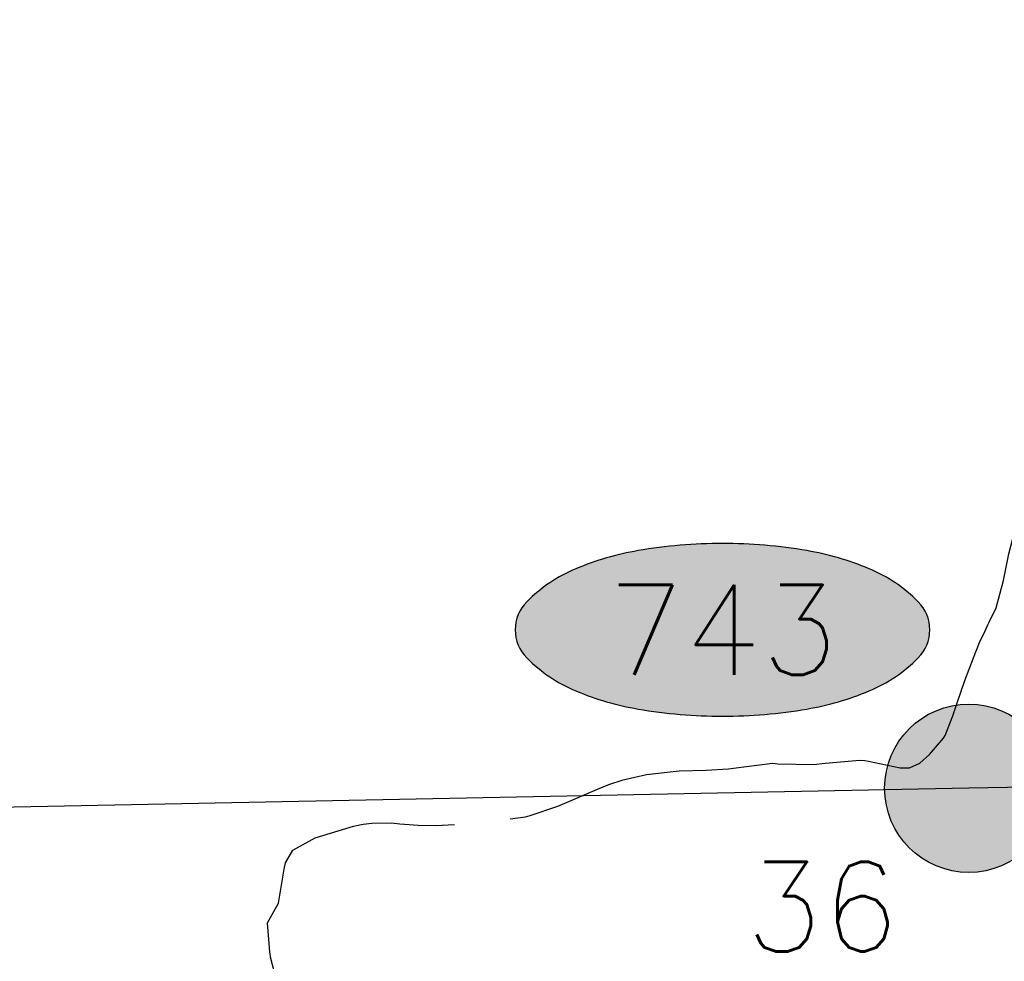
# Model space of a CAD drawing. Header units: feet. Extents: x 30669 to 99318, y 4696 to 26220.
# Tile 97 of 128: x 87641 to 88168, y 9501 to 10004. Entities that reach past the tile are written whole.
import ezdxf
from ezdxf.enums import TextEntityAlignment as Align

# ---------------------------------------------------------------- set-up
doc = ezdxf.new("R2010")
doc.units = ezdxf.units.FT
doc.header["$LTSCALE"] = 600
doc.header["$MEASUREMENT"] = 0
doc.linetypes.add('AERO7', pattern=[0.8500000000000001, 0.8, -0.05])
doc.layers.get('0').update_dxf_attribs({"linetype": 'CONTINUOUS'})
for name, color, linetype in [('ELRGOV', 1, 'CONTINUOUS'), ('ELTL', 251, 'CONTINUOUS'), ('EMASK', 155, 'CONTINUOUS'), ('ESRGOV', 2, 'CONTINUOUS'), ('ETRGOV', 2, 'CONTINUOUS')]:
    doc.layers.add(name, color=color, linetype=linetype)
doc.styles.add('L80', font='simplex', dxfattribs={"height": 48})

# ---------------------------------------------------------------- blocks, each defined once
blk = doc.blocks.new('Ovalid')
at = {"layer": 'EMASK'}
h = blk.add_hatch(color=256, dxfattribs=at)
edge = h.paths.add_edge_path()
edge.add_arc((0.1493179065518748, 0), 0.0354820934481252, 0, 44.83083950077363)
edge.add_arc((0.0787616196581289, -0.0701408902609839), 0.1349704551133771, 44.83083950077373, 67.38013505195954)
edge.add_arc((0.0313269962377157, -0.1839839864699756), 0.2583004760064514, 67.38013505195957, 80.20784530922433)
edge.add_arc((-1e-16, -0.3654961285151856), 0.4424961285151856, 80.2078453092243, 89.99999999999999)
edge.add_arc((-1e-16, -0.365496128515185), 0.4424961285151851, 89.99999999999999, 99.79215469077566)
edge.add_arc((-0.0313269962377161, -0.1839839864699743), 0.25830047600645, 99.79215469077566, 112.6198649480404)
edge.add_arc((-0.0787616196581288, -0.0701408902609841), 0.1349704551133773, 112.6198649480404, 135.1691604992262)
edge.add_arc((-0.1493179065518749, 0), 0.0354820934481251, 135.1691604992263, 180.0000000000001)
edge.add_arc((-0.1493179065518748, 0), 0.0354820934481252, 180, 224.8308395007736)
edge.add_arc((-0.0787616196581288, 0.0701408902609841), 0.1349704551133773, 224.8308395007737, 247.3801350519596)
edge.add_arc((-0.0313269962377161, 0.1839839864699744), 0.2583004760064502, 247.3801350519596, 260.2078453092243)
edge.add_arc((1e-16, 0.3654961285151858), 0.4424961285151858, 260.2078453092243, 270)
edge.add_arc((1e-16, 0.3654961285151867), 0.4424961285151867, 270, 279.7921546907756)
edge.add_arc((0.0313269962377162, 0.1839839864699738), 0.2583004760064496, 279.7921546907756, 292.6198649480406)
edge.add_arc((0.0787616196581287, 0.0701408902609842), 0.1349704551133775, 292.6198649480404, 315.1691604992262)
edge.add_arc((0.1493179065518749, -1e-16), 0.0354820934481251, 315.1691604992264, 360.0000000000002)
blk.add_lwpolyline([(0.1848, 0, 0.1981451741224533), (0.1744815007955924, 0.0250154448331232, 0.0987085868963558), (0.130673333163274, 0.0544472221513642, 0.0560299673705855), (0.0752573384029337, 0.070553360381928, 0.0427523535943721), (0, 0.077, 0.0427523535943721), (-0.0752573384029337, 0.070553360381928, 0.0560299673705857), (-0.1306733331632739, 0.0544472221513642, 0.0987085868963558), (-0.1744815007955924, 0.0250154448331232, 0.1981451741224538), (-0.1848, 0, 0.1981451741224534), (-0.1744815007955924, -0.0250154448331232, 0.0987085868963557), (-0.130673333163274, -0.0544472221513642, 0.0560299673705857), (-0.0752573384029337, -0.070553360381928, 0.0427523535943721), (0, -0.077, 0.042752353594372), (0.0752573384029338, -0.070553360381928, 0.0560299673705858), (0.1306733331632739, -0.0544472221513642, 0.0987085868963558), (0.1744815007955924, -0.0250154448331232, 0.1981451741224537)], format="xyb", close=True)
at = {"style": 'L80'}
blk.add_attdef('ID', text='', height=0.08, dxfattribs=at).set_placement((0, 0), align=Align.MIDDLE)
blk = doc.blocks.new('FND-GOVT PRI MON')
at = {"layer": 'EMASK', "linetype": 'ByBlock'}
h = blk.add_hatch(color=256, dxfattribs=at)
edge = h.paths.add_edge_path()
edge.add_ellipse((0, 0), major_axis=(0.0530330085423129, 0.0530330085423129), ratio=0.9999999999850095, start_angle=314.9999999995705, end_angle=674.9999999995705)
at = {"layer": 'ESRGOV', "linetype": 'ByBlock'}
h = blk.add_hatch(color=256, dxfattribs=at)
edge = h.paths.add_edge_path()
edge.add_ellipse((0, 0), major_axis=(0.05303300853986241, 0.05303300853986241), ratio=0.9999999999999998, start_angle=380.02503467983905, end_angle=429.974965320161, ccw=False)
edge.add_ellipse((0.1049999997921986, 0), major_axis=(-0.07071067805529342, 0.07071067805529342), ratio=0.9999999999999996, start_angle=2.166571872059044, end_angle=87.83342812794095)
edge.add_ellipse((0, 0), major_axis=(0.05303300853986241, 0.05303300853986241), ratio=0.9999999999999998, start_angle=200.025034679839, end_angle=249.974965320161, ccw=False)
edge.add_ellipse((-0.1049999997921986, 0), major_axis=(-0.07071067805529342, 0.07071067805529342), ratio=0.9999999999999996, start_angle=182.166571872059, end_angle=267.8334281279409)
h = blk.add_hatch(color=256, dxfattribs=at)
edge = h.paths.add_edge_path()
edge.add_ellipse((0, 0), major_axis=(-0.0530330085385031, 0.0530330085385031), ratio=1, start_angle=20.025034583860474, end_angle=69.97496541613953, ccw=False)
edge.add_ellipse((0, 0.1050000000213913), major_axis=(0.0707106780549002, 0.0707106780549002), ratio=1, start_angle=182.1665719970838, end_angle=267.8334280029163)
edge.add_ellipse((0, 0), major_axis=(-0.0530330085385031, 0.0530330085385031), ratio=1, start_angle=200.0250345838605, end_angle=249.97496541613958, ccw=False)
edge.add_ellipse((0, -0.1050000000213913), major_axis=(0.0707106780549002, 0.0707106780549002), ratio=1, start_angle=2.166571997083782, end_angle=87.83342800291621)
blk.add_circle((0, 0), 0.0749999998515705, dxfattribs=at)

msp = doc.modelspace()

# ---------------------------------------------------------------- linework, layer by layer
at = {"layer": 'ELRGOV'}
for p, q in [((90781.7524, 9644.52543), (88148.82556, 9593.13696)), ((88148.82556, 9593.13696), (85501.18936, 9540.75603))]:
    msp.add_line(p, q, dxfattribs=at)
at = {"layer": 'ELTL', "linetype": 'AERO7', "elevation": -54.68164916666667, "flags": 128}
msp.add_lwpolyline([(88124.19383699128, 10551.20275556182), (88124.19383699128, 10551.20275556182), (88127.64068465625, 10558.13066531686), (88129.69268874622, 10569.94611077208), (88129.5688104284, 10573.97001282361), (88128.77235999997, 10577.66203396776), (88126.12789316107, 10583.65646520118), (88125.20507032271, 10585.31796766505), (88124.42687559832, 10587.13005688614), (88124.10408146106, 10590.11627100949), (88123.38898366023, 10596.28090486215), (88120.98104779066, 10605.67646437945), (88118.65662242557, 10612.23521062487), (88115.86324945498, 10616.01490426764), (88110.32608102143, 10620.4677102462), (88099.29076453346, 10626.95236163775), (88094.72909330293, 10631.19843353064), (88084.97080768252, 10638.79503764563), (88071.55469184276, 10647.31538826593), (88066.87711949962, 10651.45083124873), (88066.00194769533, 10660.83138719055), (88066.41905984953, 10668.29209627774), (88072.35192533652, 10672.52356722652), (88074.68983410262, 10673.26315261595), (88085.71640003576, 10675.82870592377), (88094.6122430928, 10677.95747234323), (88099.05624675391, 10678.56564775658), (88105.71923690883, 10679.46472400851), (88112.88648054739, 10682.36913111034), (88116.04485115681, 10684.40506238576), (88118.16336064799, 10687.39789247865), (88120.73998414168, 10693.21877903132), (88120.78789159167, 10694.90971930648), (88120.71135030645, 10698.37672154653), (88120.55341930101, 10700.99873510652), (88119.19611884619, 10707.92812255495), (88118.66557206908, 10712.26540352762), (88119.71249665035, 10715.34817570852), (88121.22222537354, 10718.58795673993), (88123.9245962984, 10724.84453959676), (88124.84783859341, 10726.25124956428), (88130.81938177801, 10727.42842322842), (88132.49633487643, 10727.09802432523), (88138.48091935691, 10720.15046333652), (88145.6130675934, 10704.14615004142), (88147.41770883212, 10699.76567397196), (88149.91594003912, 10694.51319196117), (88151.45934016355, 10692.6706066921), (88160.20099065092, 10686.01824418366), (88167.53655032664, 10681.55907757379), (88173.53369928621, 10678.70380264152), (88183.59027916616, 10674.69990053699), (88192.30060784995, 10669.27418741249), (88193.87496164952, 10667.84897761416), (88199.02998263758, 10662.00694617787), (88199.81694689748, 10659.59780067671), (88201.32694109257, 10651.76908228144), (88201.68640816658, 10646.64078784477), (88203.71558846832, 10640.24015742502), (88206.07575771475, 10635.16208984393), (88207.14980609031, 10632.02368252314), (88209.14688757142, 10627.86366978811), (88211.87869695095, 10622.09414359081), (88215.35097678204, 10613.45512323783), (88217.26084339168, 10606.95035803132), (88219.30821319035, 10598.67307585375), (88222.24636372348, 10586.74505452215), (88222.41967225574, 10584.33664894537), (88222.74532817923, 10576.49387026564), (88223.17995460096, 10573.98244960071), (88224.1189865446, 10570.86756910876), (88226.53219828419, 10565.6002450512), (88231.8456301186, 10559.87626354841), (88233.96644736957, 10558.52771364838), (88236.66113093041, 10557.36138479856), (88246.01177612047, 10555.00367383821), (88248.27941796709, 10554.34720278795), (88258.41486004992, 10550.66319809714), (88260.00125082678, 10549.77967901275), (88264.95748043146, 10546.14536720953), (88266.91858706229, 10544.25542743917), (88269.23751615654, 10539.7573532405), (88271.6277747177, 10531.23759784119), (88272.01138087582, 10528.97782299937), (88272.46582285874, 10522.88340258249), (88271.74733382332, 10513.60850311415), (88270.43407556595, 10504.37410279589), (88267.01255827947, 10490.98870922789), (88264.00625923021, 10471.82640919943), (88260.66429641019, 10458.56403692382), (88259.22734573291, 10454.48237894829), (88257.17551956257, 10447.04774167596), (88256.20481472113, 10444.74094229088), (88251.81245866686, 10421.57676756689), (88252.40942652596, 10418.50092384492), (88257.29367321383, 10404.61374823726), (88259.131867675, 10401.49732751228), (88267.11387157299, 10388.90980340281), (88268.45874622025, 10387.47339877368), (88280.07533472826, 10376.57701571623), (88285.14461961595, 10371.40596159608), (88294.17104861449, 10364.78888059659), (88295.69899228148, 10363.87464829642), (88302.17304750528, 10360.47770701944), (88310.5044172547, 10355.94347638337), (88317.90177623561, 10351.83667780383), (88328.9846331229, 10346.89857320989), (88344.4112185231, 10339.89547779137), (88346.07496728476, 10338.59348790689), (88354.59452945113, 10332.05149530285), (88370.06182857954, 10319.12939282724), (88371.50759386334, 10317.73440260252), (88385.01359205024, 10299.55840706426), (88386.26650820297, 10297.31289695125), (88394.56874270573, 10281.0532731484), (88399.74000299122, 10273.59378921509), (88407.33115395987, 10263.7876524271), (88413.66864195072, 10257.07691958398), (88417.60077938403, 10254.2685648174), (88426.67816243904, 10247.40311816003), (88443.09636680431, 10233.86687903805), (88448.9937157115, 10228.96521425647), (88454.69332780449, 10224.10549935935), (88462.47846399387, 10217.53227552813), (88469.30736710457, 10213.78809436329), (88480.48635461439, 10207.66402651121), (88488.33701625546, 10200.44566944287), (88489.75699202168, 10198.37745085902), (88495.55505306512, 10190.42854858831), (88496.37168869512, 10188.98804493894), (88498.5986582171, 10185.46928358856), (88506.50228083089, 10173.51350722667), (88510.6239057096, 10167.00744332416), (88514.27652626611, 10161.95218119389), (88519.0657879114, 10155.8599361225), (88521.06602188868, 10153.81983702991), (88525.08116238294, 10151.2888037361), (88534.29537857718, 10145.93560965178), (88541.6992014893, 10141.99629812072), (88556.49228174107, 10134.83931141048), (88569.64678359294, 10128.38758934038), (88590.5825307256, 10120.10761617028), (88592.31690181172, 10119.69633865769), (88605.53556680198, 10116.08112901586), (88607.35034140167, 10115.10049310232), (88613.56827890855, 10111.71150832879), (88615.44754983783, 10109.97414735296), (88624.51914008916, 10097.86802577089), (88625.74609721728, 10096.5834716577), (88635.04124981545, 10085.26942285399), (88648.42366945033, 10073.05342134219), (88649.8951522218, 10072.01007086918), (88656.1602106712, 10067.09942046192), (88657.12745742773, 10065.02534545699), (88657.67282662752, 10063.20527536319), (88657.91641480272, 10061.0542454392), (88658.3713642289, 10051.84569027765), (88662.4266588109, 10023.26362651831), (88667.11417667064, 10004.65368086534), (88669.16402891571, 10001.78108187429), (88674.57199442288, 9998.20182897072), (88677.6113659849, 9997.354199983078), (88692.10565984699, 9994.270088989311), (88698.59220751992, 9994.643845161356), (88707.763964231, 9995.78388567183), (88720.37267311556, 9995.237694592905), (88721.90380054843, 9994.490883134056), (88728.92171967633, 9990.323921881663), (88736.86841920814, 9985.988661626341), (88747.21227017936, 9980.595919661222), (88756.6562361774, 9975.565668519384), (88761.29920072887, 9972.331939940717), (88767.35345626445, 9966.80995687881), (88771.05809601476, 9961.778715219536), (88772.13908924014, 9959.75944010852), (88775.78425383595, 9952.797475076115), (88777.66378592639, 9947.14528800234), (88781.06017079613, 9928.122064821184), (88785.76104179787, 9913.24017446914), (88792.80927538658, 9901.555904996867), (88795.0976702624, 9899.708667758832), (88800.40933089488, 9896.836275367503), (88811.57071787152, 9894.02288734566), (88827.54545576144, 9890.75207866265), (88845.08605654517, 9883.712896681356), (88847.9292988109, 9882.014681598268), (88864.92721318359, 9869.346615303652), (88875.27429881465, 9859.566571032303), (88876.37150589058, 9858.207204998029), (88884.90408865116, 9847.931126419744), (88888.20918012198, 9843.023080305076), (88894.82590377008, 9835.809350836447), (88900.35471953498, 9829.331689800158), (88905.80196550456, 9821.205068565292), (88912.90176756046, 9808.429099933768), (88913.80335645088, 9807.006718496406), (88919.6797278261, 9796.316061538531), (88922.17340928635, 9790.47609891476), (88925.56172896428, 9781.76975387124), (88929.62873510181, 9774.392989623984), (88931.83482715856, 9768.819586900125), (88931.98285836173, 9764.737105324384), (88929.8047186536, 9747.465258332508), (88928.81874433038, 9745.427233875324), (88926.74767991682, 9742.359886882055), (88916.81396152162, 9731.822653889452), (88914.85461444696, 9730.21126700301), (88903.48139025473, 9720.921483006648), (88901.52847691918, 9719.64165763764), (88886.13593061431, 9710.651401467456), (88880.61531245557, 9706.805624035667), (88865.37052454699, 9696.997974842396), (88864.08292490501, 9695.921905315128), (88855.49006581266, 9685.447832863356), (88844.98207070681, 9666.6197801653), (88841.39796246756, 9658.363373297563), (88838.13517326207, 9648.006727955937), (88836.83613099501, 9638.880904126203), (88838.81615496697, 9625.811270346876), (88840.42431840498, 9619.622002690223), (88841.70373811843, 9611.67377780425), (88843.65005575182, 9601.73729768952), (88846.32562938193, 9591.763032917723), (88848.37547213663, 9584.663859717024), (88848.74546981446, 9582.91572444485), (88853.20586696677, 9575.720820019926), (88858.29798382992, 9565.191534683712), (88863.03491486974, 9556.48943962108), (88867.21980251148, 9548.800030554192), (88870.4008923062, 9542.882060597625), (88874.36937746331, 9538.272895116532), (88880.2247288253, 9532.362961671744), (88884.07909938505, 9529.343021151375), (88890.7761952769, 9523.512426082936), (88901.97969323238, 9513.247597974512), (88913.96870945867, 9503.08394387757), (88915.36905771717, 9502.150728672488), (88921.07852195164, 9497.940949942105), (88931.75033596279, 9491.419428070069), (88940.29507323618, 9486.393997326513), (88942.01750956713, 9485.598543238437), (88949.6423254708, 9481.440550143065), (88956.99098726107, 9477.795460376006), (88958.82511763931, 9477.156491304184), (88960.99826657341, 9476.629373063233), (88969.14260544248, 9474.207935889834), (88971.10422900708, 9473.43043558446), (88975.5642013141, 9472.10941038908), (88978.32516189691, 9471.561341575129), (88996.73210866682, 9469.235474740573), (89001.58708425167, 9469.317060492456), (89008.12687303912, 9469.491719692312), (89014.77887863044, 9471.260172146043), (89023.18071068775, 9473.477412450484), (89031.15107787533, 9475.285600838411), (89050.54300952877, 9478.948666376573), (89078.41871698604, 9485.158776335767), (89091.95625177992, 9488.831654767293), (89098.35652097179, 9491.041310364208), (89109.91044668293, 9494.467416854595), (89122.46275872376, 9497.36566410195), (89137.40661788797, 9500.784718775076), (89144.97185102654, 9503.480579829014), (89155.67806084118, 9508.261243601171), (89164.43750768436, 9512.920576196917), (89172.45039517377, 9517.174341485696), (89174.28326653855, 9518.386113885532), (89180.59374827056, 9522.60551766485), (89185.36382407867, 9523.804381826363), (89193.26678182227, 9526.513622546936), (89201.97696795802, 9527.923274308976), (89204.09491975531, 9527.529583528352), (89208.64404656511, 9525.855955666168), (89210.35902585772, 9524.942217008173), (89219.05639066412, 9519.02073548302), (89228.56085144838, 9511.806225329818), (89230.49005313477, 9510.033775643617), (89235.06834235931, 9504.964382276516), (89239.0712308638, 9499.138474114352), (89243.40441130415, 9492.718717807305), (89246.05154389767, 9487.567686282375), (89251.9667868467, 9471.699604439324), (89256.94124735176, 9457.407343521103), (89258.51265309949, 9454.177248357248), (89259.93051023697, 9452.213995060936), (89267.69271869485, 9440.110978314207), (89278.42877434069, 9426.01704748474), (89280.59511083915, 9424.364236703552), (89299.42262115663, 9415.02116370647), (89309.7585076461, 9412.624271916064), (89318.71221467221, 9413.67459225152), (89335.72875956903, 9416.341358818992), (89343.28354103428, 9414.515099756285), (89345.4723868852, 9413.535451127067), (89354.63643186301, 9407.741523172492), (89355.97180287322, 9406.613387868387), (89357.10211244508, 9405.40235754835), (89361.72048610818, 9399.972808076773), (89363.05550861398, 9397.886467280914), (89367.10308694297, 9389.846447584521), (89367.42434559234, 9388.074358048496), (89368.39759606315, 9380.825476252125), (89365.11020281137, 9360.144730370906), (89364.95188361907, 9357.746038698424), (89365.47447281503, 9354.941058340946), (89366.39904140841, 9352.705328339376), (89380.01151859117, 9339.496393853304), (89381.74349457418, 9338.553464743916), (89396.49505819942, 9331.339854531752), (89403.99022627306, 9327.264563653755), (89412.21318214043, 9322.573914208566), (89426.44659934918, 9316.481963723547), (89432.82718495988, 9313.001098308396), (89448.8644292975, 9305.170264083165), (89454.74646472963, 9303.628547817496), (89456.8274438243, 9303.440845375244), (89468.49450482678, 9302.399830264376), (89479.71584787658, 9302.468810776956), (89482.87386415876, 9303.221667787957), (89490.29948453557, 9302.754624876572), (89496.62069721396, 9297.500550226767), (89497.46034856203, 9295.407492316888), (89498.7616992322, 9289.136557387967), (89501.35818292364, 9277.227891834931), (89502.38500813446, 9275.453636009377), (89505.36969000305, 9271.625299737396), (89507.26411546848, 9270.600330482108), (89516.19252985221, 9265.425131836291), (89519.64232038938, 9262.777679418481), (89525.33430701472, 9257.645445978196), (89532.39271472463, 9251.635098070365), (89549.19428953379, 9237.47654863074), (89555.96412637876, 9232.43170064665), (89568.65907254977, 9218.508568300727), (89569.62888283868, 9217.120378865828), (89572.23748028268, 9208.188279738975), (89571.26040790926, 9205.546638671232), (89569.99837587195, 9203.854162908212), (89550.48965329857, 9198.498766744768), (89548.46694706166, 9198.2380796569), (89527.78102861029, 9195.766333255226), (89525.20757982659, 9195.153253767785), (89522.95061587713, 9194.467806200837), (89512.23823132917, 9189.017591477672), (89510.56055685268, 9187.92052263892), (89503.92486366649, 9183.067787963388), (89498.93761956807, 9177.345912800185), (89490.75809946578, 9163.464140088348), (89490.45503936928, 9158.319191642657), (89490.90879491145, 9152.74651611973), (89494.11441477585, 9140.085555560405), (89500.51758715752, 9128.657349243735), (89502.87215683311, 9127.270857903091), (89509.28585076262, 9124.263196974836), (89521.77354893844, 9123.209212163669), (89523.5067945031, 9122.853697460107), (89541.24886881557, 9117.213220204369), (89552.1125086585, 9111.755495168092), (89561.44649034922, 9105.833737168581), (89570.54925295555, 9100.799880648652), (89574.1033223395, 9098.676291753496), (89575.21441437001, 9097.441903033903), (89579.41603754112, 9093.638129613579), (89587.38591647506, 9086.691261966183), (89592.4584873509, 9081.845142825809), (89595.1421212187, 9079.763052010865), (89597.47233938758, 9078.44498069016), (89598.77593786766, 9077.427775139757), (89603.2227360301, 9074.971084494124), (89607.41725066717, 9072.00723199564), (89611.3988379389, 9068.21214335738), (89612.53961406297, 9066.8077157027), (89619.50290495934, 9057.543479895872), (89621.73712599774, 9055.616393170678), (89629.2377866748, 9045.57872480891), (89635.75786276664, 9038.438519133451), (89636.52884091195, 9036.983967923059), (89637.10512777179, 9035.420478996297), (89638.01069016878, 9032.012869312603), (89638.51638015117, 9027.281306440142), (89639.49822806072, 9015.379428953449), (89640.86620166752, 9004.994835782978), (89642.16552213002, 9001.913479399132), (89646.04360972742, 8993.003722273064), (89647.2576029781, 8991.223399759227), (89648.46386853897, 8989.013044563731), (89654.23330005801, 8979.068411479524), (89658.50796718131, 8972.62122212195), (89661.10955508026, 8970.051813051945), (89666.02902224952, 8967.263386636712), (89668.10880379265, 8966.809858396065), (89678.38665313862, 8963.223891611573), (89684.18277929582, 8960.085631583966), (89686.56945943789, 8957.10826010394), (89687.95201759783, 8954.455179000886), (89689.80525488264, 8947.667061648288), (89692.44411589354, 8935.772377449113), (89694.53701550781, 8929.628990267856), (89696.83867618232, 8926.636776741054), (89701.46344174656, 8921.053125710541), (89704.09529213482, 8917.309549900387), (89711.83189481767, 8909.238981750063), (89717.05216478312, 8902.11520019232), (89717.563107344, 8900.212397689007), (89717.74901852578, 8898.480235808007), (89717.69877635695, 8895.929494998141), (89716.62389704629, 8889.679509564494), (89714.63853487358, 8882.203554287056), (89711.50610323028, 8872.54193692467), (89709.00448445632, 8866.25659105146), (89706.64443510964, 8852.144439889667), (89706.95008957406, 8846.75582067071), (89710.15489748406, 8833.159615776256), (89714.05673662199, 8811.042294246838), (89713.88586826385, 8809.102759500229), (89712.09462480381, 8803.064738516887), (89711.0423549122, 8801.222266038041), (89708.70672845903, 8798.418662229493), (89703.50517829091, 8792.584171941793), (89699.30007589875, 8787.130759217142), (89692.79166670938, 8779.711177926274), (89683.75906103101, 8768.91320543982), (89673.57777836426, 8756.822106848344), (89667.66630468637, 8750.06759296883), (89660.48635833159, 8742.75259136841), (89658.22043312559, 8741.210491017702), (89650.03592463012, 8735.542216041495), (89644.64332931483, 8731.531666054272), (89630.91508579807, 8720.724235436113), (89622.19251633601, 8714.237850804), (89615.23600465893, 8709.83476941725), (89601.0291695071, 8699.815083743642), (89588.85245255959, 8695.053961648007), (89586.86914432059, 8694.954863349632), (89575.22924938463, 8699.527322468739), (89552.90203847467, 8707.162287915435), (89550.10592297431, 8707.663706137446), (89533.92392824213, 8708.521709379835), (89521.81542946, 8709.160034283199), (89519.58275663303, 8708.734315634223), (89517.93217144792, 8708.733815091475), (89515.17650743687, 8709.019470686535), (89496.06063241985, 8706.799274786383), (89494.25231700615, 8705.83411064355), (89485.95767324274, 8700.094701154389), (89479.7794261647, 8697.777955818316), (89475.57043868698, 8697.394384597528), (89468.24132762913, 8697.469595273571), (89461.38941785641, 8696.825944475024), (89453.10781690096, 8690.440342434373), (89451.32254157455, 8688.333680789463), (89442.96538985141, 8679.675754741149), (89432.53480405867, 8665.141468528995), (89422.83227088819, 8649.978703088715), (89412.38892932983, 8639.165382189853), (89400.34901684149, 8643.559129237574), (89384.26484177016, 8646.886796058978), (89380.2613246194, 8647.216176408), (89369.32903335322, 8647.13334113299), (89359.87895085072, 8654.742729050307), (89358.68944152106, 8656.448071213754), (89354.85358243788, 8662.615345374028), (89350.35247694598, 8666.787165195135), (89348.78113266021, 8667.90069308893), (89337.89690347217, 8672.590131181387), (89334.99442651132, 8672.833445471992), (89320.84272854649, 8672.275441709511), (89319.25936000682, 8671.708598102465), (89306.39036666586, 8665.315722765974), (89301.19167289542, 8663.566759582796), (89298.16423716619, 8663.010146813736), (89284.29707833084, 8660.22318364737), (89281.57538440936, 8659.150983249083), (89276.5223907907, 8656.361443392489), (89268.11298415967, 8649.31696139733), (89265.33280819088, 8646.264835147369), (89261.81785881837, 8640.434853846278), (89258.09113089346, 8635.01734868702), (89254.95626964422, 8632.141827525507), (89250.07432661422, 8628.518957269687), (89247.02653617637, 8627.345011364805), (89245.03583710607, 8627.124348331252), (89235.83576228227, 8626.574406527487), (89230.33597285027, 8625.761156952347), (89226.9617246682, 8624.66594083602), (89215.80341880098, 8618.222275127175), (89213.69473018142, 8617.831874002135), (89208.85156168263, 8620.254312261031), (89200.93112201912, 8623.776290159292), (89190.13550495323, 8629.278047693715), (89182.77323942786, 8635.548064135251), (89178.19365042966, 8640.194117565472), (89172.26812164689, 8646.004189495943), (89170.92416807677, 8647.069803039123), (89161.80844633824, 8653.72117826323), (89158.25082031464, 8655.2080840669), (89151.43925183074, 8657.443124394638), (89142.51342750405, 8659.238428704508), (89134.68135475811, 8660.983616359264), (89122.50524791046, 8662.532834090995), (89113.0256609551, 8661.849272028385), (89110.41043071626, 8661.192689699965), (89090.19009343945, 8654.838479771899), (89084.7307904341, 8655.75868020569), (89083.0284625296, 8656.370776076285), (89080.35098592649, 8658.147811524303), (89074.0456746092, 8663.26438406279), (89070.89050890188, 8666.272185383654), (89063.78705811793, 8671.425152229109), (89058.04876465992, 8675.437458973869), (89051.72231687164, 8678.837379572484), (89049.0028067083, 8679.445352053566), (89046.36188227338, 8679.736605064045), (89035.76156141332, 8680.277392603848), (89025.68482760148, 8680.077284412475), (89014.95672543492, 8679.470248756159), (89012.63061900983, 8679.121400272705), (89002.78360006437, 8677.295022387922), (88994.15198693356, 8676.707331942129), (88984.04328089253, 8678.416412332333), (88976.73828562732, 8680.060667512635), (88967.11203344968, 8683.87964679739), (88965.44698491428, 8684.758296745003), (88952.39898750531, 8693.899718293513), (88949.41731040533, 8695.303085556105), (88925.79336908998, 8702.63951305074), (88921.86943077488, 8702.602971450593), (88910.81570244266, 8700.407679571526), (88895.14343632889, 8696.334029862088), (88889.66412237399, 8695.48181554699), (88878.77122910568, 8695.560569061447), (88868.85588546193, 8695.330903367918), (88856.52502296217, 8693.654562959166), (88853.08647124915, 8692.981362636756), (88851.47288313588, 8692.285930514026), (88843.47403630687, 8689.450057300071), (88833.03469198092, 8687.217943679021), (88820.37256880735, 8685.695710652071), (88814.85081607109, 8686.94608225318), (88813.42386526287, 8688.05924309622), (88806.97622820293, 8697.625940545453), (88806.12283013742, 8699.912329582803), (88796.90202601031, 8711.119589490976), (88795.28714869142, 8712.438973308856), (88786.69611407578, 8720.571051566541), (88776.6841010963, 8726.593976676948), (88773.9244763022, 8727.726179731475), (88760.28443645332, 8726.367972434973), (88753.6972036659, 8724.479411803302), (88742.50344095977, 8719.62984019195), (88736.30212468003, 8716.830248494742), (88718.6697228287, 8711.509442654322), (88715.80636739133, 8711.277728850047), (88705.35911896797, 8711.713316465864), (88697.67848202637, 8712.62149631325), (88677.80397833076, 8713.194953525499), (88670.89110557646, 8712.645235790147), (88663.5308363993, 8711.988042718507), (88652.283023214, 8712.092447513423), (88636.32776984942, 8711.796657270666), (88624.05001022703, 8709.602911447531), (88620.01937359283, 8708.999797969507), (88614.68775074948, 8709.121889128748), (88610.0996788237, 8708.172811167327), (88603.54285150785, 8707.541679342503), (88601.26536334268, 8707.873082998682), (88591.02270018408, 8709.55320757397), (88583.46664913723, 8710.792052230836), (88581.02661509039, 8711.372850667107), (88578.08132065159, 8712.924619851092), (88570.3912510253, 8716.251075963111), (88563.44654902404, 8720.042142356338), (88555.52023439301, 8724.830661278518), (88539.63228070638, 8735.99523288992), (88530.41553591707, 8742.611754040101), (88518.94558243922, 8749.169670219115), (88514.16455592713, 8752.577813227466), (88509.14167534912, 8756.913021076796), (88501.50926891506, 8762.74770826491), (88487.2265506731, 8772.582856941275), (88481.53090518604, 8776.920893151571), (88474.20745926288, 8784.356626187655), (88468.98718455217, 8789.367120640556), (88458.9072303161, 8799.894176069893), (88457.92383591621, 8801.305061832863), (88456.1493909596, 8804.51465132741), (88452.03843707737, 8811.142346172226), (88448.21502968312, 8818.806236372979), (88444.41872689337, 8832.118137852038), (88442.19485789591, 8844.099954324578), (88440.61446436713, 8850.539176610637), (88438.6422237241, 8861.597407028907), (88432.58030498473, 8879.52987434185), (88432.29771023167, 8881.174765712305), (88427.58612855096, 8891.872525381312), (88426.69421754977, 8893.465740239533), (88422.37806981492, 8900.017100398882), (88413.14567361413, 8911.47352045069), (88401.16743535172, 8924.029606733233), (88395.01794007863, 8930.530836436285), (88393.67432918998, 8932.229786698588), (88386.60911961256, 8939.55259794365), (88362.45356163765, 8948.840633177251), (88355.68945203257, 8948.074057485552), (88343.99709040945, 8946.141521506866), (88333.26112339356, 8942.997726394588), (88326.78903324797, 8941.419950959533), (88315.16597562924, 8940.768599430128), (88295.17134305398, 8945.667932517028), (88292.6350401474, 8947.116385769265), (88272.86180880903, 8963.482472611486), (88270.88948297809, 8966.090834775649), (88264.78560917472, 8972.445317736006), (88254.29409038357, 8978.163229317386), (88243.92757219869, 8985.16673103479), (88242.30328764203, 8986.627029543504), (88233.8023344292, 8994.3605828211), (88224.33321230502, 9006.327420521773), (88213.60485890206, 9023.128745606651), (88209.15902732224, 9029.602013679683), (88199.90221340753, 9041.130133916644), (88198.4882206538, 9042.41419438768), (88185.71152094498, 9049.982689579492), (88181.15572575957, 9051.173802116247), (88169.39175603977, 9056.203167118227), (88166.95535066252, 9057.7422372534), (88149.67669059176, 9069.850063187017), (88148.19361574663, 9071.14257380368), (88141.67627269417, 9077.334480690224), (88140.20256907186, 9078.325282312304), (88123.58580795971, 9094.22019487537), (88122.92857628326, 9095.72954597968), (88118.71240652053, 9108.708104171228), (88113.02780426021, 9124.692412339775), (88110.31648200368, 9131.072711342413), (88105.2871262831, 9143.857655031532), (88101.86661461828, 9149.606717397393), (88100.53983199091, 9151.122243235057), (88089.58516314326, 9161.415064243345), (88081.02418182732, 9165.944660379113), (88073.34016142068, 9168.483678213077), (88065.17143502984, 9170.812741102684), (88062.21868463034, 9170.457807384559), (88049.82904980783, 9169.092023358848), (88047.09778604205, 9168.331372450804), (88032.66334451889, 9166.661795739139), (88023.91333295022, 9165.274310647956), (88016.64943269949, 9167.4838135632), (88014.88377000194, 9168.957665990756), (88005.08113723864, 9179.401718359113), (88004.08423658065, 9181.4817578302), (88000.31228896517, 9198.626944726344), (87999.10448791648, 9202.05142450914), (87986.65316529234, 9225.039700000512), (87982.83087975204, 9228.746121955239), (87963.99565123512, 9241.885736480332), (87960.74106417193, 9243.641278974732), (87949.80734438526, 9247.043369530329), (87940.02130481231, 9247.88608323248), (87914.87498813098, 9254.397659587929), (87907.44263317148, 9254.38546733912), (87882.54203493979, 9259.290786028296), (87879.01241928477, 9261.503469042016), (87872.40701705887, 9268.156290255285), (87865.06302255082, 9277.097817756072), (87859.82337977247, 9292.17228658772), (87859.28594852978, 9295.062286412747), (87859.3959365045, 9299.855498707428), (87862.38357850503, 9307.748745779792), (87868.80323992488, 9319.727822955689), (87873.13441862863, 9329.177367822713), (87877.28840694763, 9340.739904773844), (87879.96650896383, 9349.824652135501), (87882.62297073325, 9364.208587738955), (87882.46907556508, 9381.262726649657), (87882.17250528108, 9383.27486411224), (87879.51343987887, 9404.787221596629), (87874.93739156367, 9416.573893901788), (87869.47999153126, 9425.691323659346), (87865.39543575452, 9431.824044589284), (87861.06902591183, 9438.8838303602), (87851.25155584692, 9451.52618930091), (87848.50619470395, 9453.577500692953), (87836.20028000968, 9461.070179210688), (87832.66813101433, 9462.43290218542), (87823.80010337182, 9464.941458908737), (87813.40135826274, 9467.038465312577), (87807.01258841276, 9468.648709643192), (87800.74393256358, 9470.64859555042), (87792.76877775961, 9473.467227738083), (87788.44140133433, 9476.510436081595), (87781.92792741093, 9484.136437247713), (87781.06778893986, 9485.618722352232), (87778.25971690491, 9491.915031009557), (87775.50668306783, 9502.150252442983), (87775.07436117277, 9505.685548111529), (87773.77373921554, 9521.187361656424), (87779.74495179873, 9531.647896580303), (87782.62370417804, 9549.813327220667), (87783.36282870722, 9553.188503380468), (87787.36955550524, 9560.016142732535), (87799.2770992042, 9566.570094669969), (87819.68901020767, 9572.862541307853), (87821.30325456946, 9573.20030300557), (87824.90283522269, 9574.02442112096), (87829.49460892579, 9574.464941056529), (87840.05700581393, 9574.665007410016), (87844.49399841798, 9574.157330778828), (87846.98625610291, 9573.915581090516), (87854.43636040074, 9573.373557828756), (87863.72223753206, 9573.249242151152), (87886.20052927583, 9574.549573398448), (87911.77953900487, 9577.815760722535), (87914.2464997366, 9578.502165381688), (87928.97906709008, 9583.610210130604), (87936.14959089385, 9586.514683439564), (87950.26726205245, 9592.660397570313), (87956.41039022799, 9595.091286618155), (87963.91372766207, 9597.602134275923), (87976.5367467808, 9600.574001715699), (87993.88179019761, 9602.410615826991), (88008.44367142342, 9602.806260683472), (88020.35714098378, 9603.538948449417), (88027.12910487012, 9604.404127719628), (88043.80400729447, 9606.601306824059), (88046.70538892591, 9606.249680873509), (88065.79563810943, 9605.837595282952), (88072.08024772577, 9606.62402621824), (88090.53457703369, 9608.12862808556), (88093.15744546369, 9607.91904817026), (88095.19266485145, 9607.559784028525), (88112.224771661, 9604.090456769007), (88117.15409571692, 9604.065253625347), (88122.73668268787, 9606.629214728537), (88127.80097228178, 9611.135207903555), (88135.2584678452, 9619.98170981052), (88136.15179141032, 9621.407504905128), (88140.38561174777, 9631.941261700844), (88142.68900588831, 9638.780461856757), (88146.72547975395, 9650.800037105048), (88151.36378263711, 9662.917078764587), (88154.48435845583, 9671.052558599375), (88157.5358172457, 9677.247275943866), (88158.9689104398, 9680.544577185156), (88159.97873680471, 9682.376348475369), (88163.42787735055, 9689.678395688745), (88167.44282699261, 9704.227574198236), (88170.33671859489, 9718.55395357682), (88174.14475882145, 9733.436950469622), (88174.73326165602, 9735.007542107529), (88182.32080272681, 9753.018621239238), (88188.28458048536, 9766.448765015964), (88191.38698168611, 9771.745379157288), (88206.59657909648, 9790.6125438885), (88210.89075813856, 9795.066896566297), (88216.90110604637, 9802.125304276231), (88221.22609944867, 9808.467142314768), (88231.88047747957, 9821.83116800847), (88236.96880501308, 9827.259748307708), (88244.78435659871, 9835.437487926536), (88249.25455651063, 9840.925784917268), (88254.08121657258, 9847.28759314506), (88263.48197087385, 9858.542562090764), (88269.54646027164, 9869.42173042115), (88282.27417122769, 9886.716183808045), (88283.91013045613, 9887.766469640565), (88294.28732373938, 9894.053264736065), (88300.22356686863, 9896.329028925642), (88306.59670385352, 9898.744871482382), (88308.46436308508, 9899.858900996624), (88314.14610076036, 9903.363372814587), (88320.83940473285, 9907.80051961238), (88324.64293661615, 9913.314738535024), (88325.56334364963, 9915.512233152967), (88329.28216057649, 9925.060989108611), (88335.96518325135, 9941.875752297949), (88341.51360884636, 9953.61082076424), (88345.06362256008, 9959.979676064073), (88350.38567966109, 9973.337800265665), (88351.39720239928, 9986.628609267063), (88350.1497210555, 9988.930014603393), (88346.25643341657, 9992.740011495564), (88344.16871866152, 9994.23689710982), (88339.79958515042, 9996.747659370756), (88336.43761332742, 9998.4583748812), (88335.43007768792, 10000.5775777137), (88333.93776985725, 10002.49010576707), (88330.91939652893, 10004.73607825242), (88327.85601614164, 10006.2854639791), (88320.96473533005, 10010.68140491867), (88317.3994885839, 10014.00907928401), (88310.30360180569, 10021.5511319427), (88304.1132345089, 10026.98833017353), (88300.68348036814, 10029.13083576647), (88294.51297629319, 10031.79556609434), (88283.63647479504, 10036.91503686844), (88271.92015826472, 10046.08661868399), (88270.48236695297, 10048.71233294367), (88266.82401333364, 10059.25414997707), (88266.61852122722, 10064.72026541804), (88266.89894063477, 10067.41019371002), (88266.78238111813, 10071.23407188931), (88266.90100146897, 10073.32350112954), (88266.63050407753, 10075.18193427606), (88265.1699888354, 10083.64826266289), (88262.37574072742, 10101.45307633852), (88261.40321853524, 10108.66587631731), (88259.4204953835, 10126.42143985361), (88259.38597018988, 10130.08289874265), (88259.63795115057, 10143.28618405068), (88262.51622735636, 10162.61325663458), (88263.7296517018, 10166.06363613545), (88268.49665330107, 10175.05600446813), (88272.67616371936, 10181.61476667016), (88278.89731346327, 10191.07292536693), (88286.05013127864, 10202.49581936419), (88289.54073496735, 10208.71908945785), (88294.33495244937, 10218.47659698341), (88296.51161187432, 10225.25417208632), (88295.14379246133, 10229.45313791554), (88293.31271235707, 10232.05450649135), (88286.05399847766, 10237.09604994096), (88282.04367945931, 10238.73789362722), (88280.36361462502, 10239.2224602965), (88271.40396534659, 10241.23037948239), (88259.08213980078, 10244.6339859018), (88242.53118708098, 10249.78987211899), (88240.28177549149, 10250.84377281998), (88235.90847093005, 10253.56118549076), (88230.20273758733, 10258.88675005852), (88222.11531983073, 10266.77959924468), (88216.69121724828, 10272.13381878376), (88215.37834976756, 10273.61024746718), (88209.30142701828, 10280.74299028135), (88207.9031671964, 10281.73531466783), (88205.88857209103, 10284.81207838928), (88203.18750137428, 10288.24579590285), (88193.02413044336, 10295.75218620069), (88187.77091109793, 10298.33042303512), (88178.70600625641, 10302.626705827), (88176.7688666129, 10303.32922578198), (88175.15572922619, 10303.74951328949), (88163.66633844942, 10305.41759980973), (88161.03372592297, 10305.4596264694), (88147.25137995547, 10305.94931373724), (88136.2190227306, 10305.62162760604), (88129.32639663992, 10305.20686009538), (88118.41348767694, 10301.39991175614), (88115.2952851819, 10299.97515052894), (88113.50084889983, 10298.81009492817), (88101.53489302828, 10294.17464241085), (88093.93682114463, 10293.10574331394), (88092.23729830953, 10293.09112900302), (88085.14624896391, 10293.24005627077), (88075.71690525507, 10293.31881668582), (88074.05889322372, 10293.0359571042), (88066.89162521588, 10290.62049324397), (88057.02694276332, 10286.74282035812), (88055.41206652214, 10286.2737858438), (88047.91481906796, 10285.24958131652), (88042.30492456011, 10284.20112275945), (88035.75210094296, 10281.42068821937), (88034.34121517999, 10280.43729381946), (88024.677208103, 10274.09598220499), (88021.2770809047, 10271.03134280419), (88019.12950647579, 10269.47850524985), (88017.24642787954, 10267.66520467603), (88010.78030435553, 10262.54024647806), (88004.48438819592, 10257.59920634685), (88001.13139833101, 10255.77592596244), (87994.35028146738, 10252.60038484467), (87987.97866034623, 10251.57264804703), (87981.53784693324, 10253.64781514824), (87979.27147466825, 10254.89170060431), (87975.89195795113, 10257.47165990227), (87971.63736906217, 10263.89956551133), (87971.18669721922, 10265.90531107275), (87971.12682094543, 10280.41490245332), (87971.59750848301, 10282.29485874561), (87982.96623792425, 10299.61110485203), (87984.59037626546, 10301.08446579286), (87997.02385122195, 10311.98389674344), (88000.07796045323, 10314.47057081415), (88005.74997732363, 10319.10696446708), (88011.08472721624, 10323.38214852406), (88012.76188368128, 10325.15519623), (88017.03842725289, 10330.97101610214), (88017.91429067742, 10332.44896280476), (88023.42191843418, 10339.86475174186), (88028.96002477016, 10347.07113976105), (88031.82527951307, 10351.59837745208), (88033.78516206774, 10353.50839178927), (88036.04878749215, 10356.13990424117), (88037.8112398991, 10358.56441087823), (88047.59012522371, 10374.49658878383), (88051.3396273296, 10380.57413543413), (88055.75193308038, 10387.30495297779), (88056.80495561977, 10388.62240039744), (88070.26385163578, 10400.74355811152), (88084.90830892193, 10410.8672403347), (88097.64183402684, 10417.95634120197), (88103.19883592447, 10420.16210222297), (88107.7219946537, 10424.4898165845), (88108.88671706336, 10426.28861779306), (88110.66683297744, 10430.76441943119), (88111.14477310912, 10432.44763201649), (88112.19666473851, 10442.76293390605), (88112.34423551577, 10453.66049768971), (88112.60039981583, 10456.25149136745), (88112.41788525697, 10464.48109490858), (88112.65279123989, 10467.80015285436), (88113.40613434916, 10476.97402927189), (88113.51660216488, 10484.50730506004), (88113.08642909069, 10487.7735609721), (88112.46072840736, 10490.48457807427), (88112.25607952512, 10494.93344504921), (88111.8506377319, 10497.13699363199), (88110.29505118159, 10506.7368026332), (88109.29360552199, 10510.34264859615), (88107.70580736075, 10519.58740526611), (88107.63615851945, 10521.24972076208), (88107.97021046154, 10523.39600231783), (88109.27839254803, 10526.70390834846), (88111.15510037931, 10533.54762223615), (88124.19383699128, 10551.20275556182)], close=True, dxfattribs=at)

# ---------------------------------------------------------------- block references
at = {"layer": 'ESRGOV', "xscale": 600, "yscale": 600, "zscale": 600, "rotation": 2.3082248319e-05}
msp.add_blockref('Ovalid', (88017.13387464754, 9677.844148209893), dxfattribs=at).add_auto_attribs({'ID': '743'})
at = {"layer": 'ESRGOV', "xscale": 600, "yscale": 600, "zscale": 600}
msp.add_blockref('FND-GOVT PRI MON', (88148.82556, 9593.13696), dxfattribs=at)

# ---------------------------------------------------------------- texts
at = {"layer": 'ETRGOV', "style": 'L80'}
msp.add_text('36', height=48, dxfattribs=at).set_placement((88029.30726519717, 9505.797237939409))

doc.saveas('drawing.dxf')
